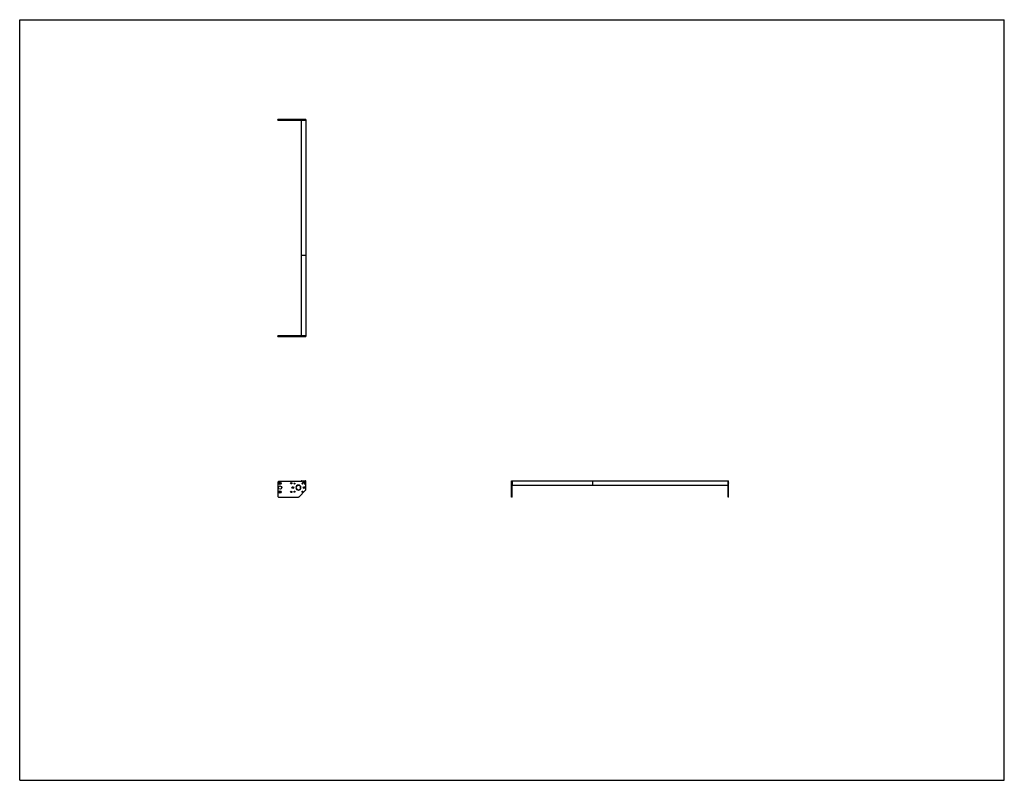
# Model space of a CAD drawing. Header units: inches. Extents: x 0 to 220, y 0 to 170.
import ezdxf

# ---------------------------------------------------------------- set-up
doc = ezdxf.new("R2010")
doc.units = ezdxf.units.IN
doc.header["$LTSCALE"] = 12.1
doc.header["$MEASUREMENT"] = 0
doc.layers.get('0').update_dxf_attribs({"linetype": 'CONTINUOUS'})
for name, color, linetype in [('350539_30_1_BL4', 7, 'CONTINUOUS'), ('350540_1_BL0', 7, 'CONTINUOUS'), ('350541_1_BL5', 7, 'CONTINUOUS'), ('930410M_1_BL1', 7, 'CONTINUOUS'), ('930410M_1_BL2', 7, 'CONTINUOUS'), ('930410M_1_BL6', 7, 'CONTINUOUS'), ('930410M_1_BL7', 7, 'CONTINUOUS'), ('EXT_BL3', 7, 'CONTINUOUS')]:
    doc.layers.add(name, color=color, linetype=linetype)

# ---------------------------------------------------------------- blocks, each defined once
blk = doc.blocks.new('350540_1_BL0', base_point=(83.86, 81.31))
at = {"layer": '350540_1_BL0', "color": 7, "linetype": 'CONTINUOUS'}
for p, q in [((62.91, 99.34), (57.69, 99.34)), ((57.69, 99.21), (57.69, 99.34)), ((57.69, 99.21), (63.91, 99.21)), ((62.97, 99.34), (62.97, 99.21)), ((63.91, 99.34), (63.12, 99.34)), ((63.91, 99.34), (63.91, 99.21)), ((57.69, 66.65), (57.69, 63.41)), ((62.97, 66.78), (57.82, 66.78)), ((62.97, 66.78), (63.12, 66.93)), ((63.15, 66.94), (63.88, 66.94)), ((63.91, 64.94), (63.91, 66.91)), ((109.9, 63.29), (109.9, 66.94)), ((109.9, 66.94), (110.03, 66.94)), ((110.03, 63.29), (110.03, 66.94)), ((62.25, 65.92), (62.25, 65.98)), ((62.25, 64.86), (62.25, 64.92)), ((62.31, 65.98), (62.31, 65.92)), ((62.31, 64.92), (62.31, 64.86)), ((63.88, 64.86), (62.34, 63.32)), ((57.82, 63.29), (62.25, 63.29)), ((110.03, 63.29), (109.9, 63.29))]:
    blk.add_line(p, q, dxfattribs=at)
for centre, radius in [((58.17, 66.39), 0.266), ((58.17, 66.39), 0.141), ((60.66, 66.39), 0.158), ((61.38, 66.32), 0.125), ((63.19, 66.32), 0.125), ((63.39, 66.78), 0.094), ((63.75, 66.38), 0.094), ((58.17, 65.42), 0.375), ((58.17, 64.45), 0.266), ((58.17, 64.45), 0.141), ((60.66, 64.45), 0.158), ((61.03, 65.42), 0.21), ((61.03, 65.42), 0.109), ((61.38, 64.51), 0.125), ((63.19, 64.51), 0.125), ((63.53, 65.42), 0.21), ((63.53, 65.42), 0.109)]:
    blk.add_circle(centre, radius, dxfattribs=at)
for centre, radius, start, end in [((57.82, 66.65), 0.125, 90, 180), ((63.15, 66.91), 0.03, 90, 135), ((63.39, 66.78), 0.175, 113.8955, 66.1045), ((63.75, 66.38), 0.175, 23.8955, 336.1045), ((63.88, 66.91), 0.03, 0, 90), ((62.28, 65.42), 0.562, 93.0572, 266.9428), ((62.28, 65.42), 0.5, 93.4398, 266.5602), ((62.28, 65.42), 0.562, 273.0572, 86.9428), ((62.28, 65.42), 0.5, 273.4398, 86.5602), ((63.79, 64.94), 0.125, 315, 360), ((57.82, 63.41), 0.125, 180, 270), ((62.25, 63.41), 0.125, 270, 315)]:
    blk.add_arc(centre, radius, start, end, dxfattribs=at)
for points, knots in [([(63.32, 99.21), (63.33, 99.21), (63.36, 99.22), (63.39, 99.23), (63.43, 99.22), (63.45, 99.21), (63.46, 99.21)], [0, 0, 0, 0, 0.250033, 0.5, 0.749967, 1, 1, 1, 1]), ([(109.92, 66.38), (109.92, 66.39), (109.92, 66.41), (109.91, 66.44), (109.9, 66.45)], [0, 0, 0, 0, 0.499848, 1, 1, 1, 1]), ([(109.9, 66.31), (109.91, 66.32), (109.92, 66.34), (109.92, 66.36), (109.92, 66.38)], [0, 0, 0, 0, 0.500161, 1, 1, 1, 1])]:
    blk.add_open_spline(points, degree=3, knots=knots, dxfattribs=at)
blk = doc.blocks.new('930410M_1_BL1', base_point=(63.75, 66.38))
at = {"layer": '930410M_1_BL1', "color": 7, "linetype": 'CONTINUOUS'}
for p, q in [((63.72, 66.43), (63.7, 66.38)), ((63.7, 66.38), (63.72, 66.33)), ((63.78, 66.43), (63.72, 66.43)), ((63.72, 66.33), (63.78, 66.33)), ((63.81, 66.38), (63.78, 66.43)), ((63.78, 66.33), (63.81, 66.38))]:
    blk.add_line(p, q, dxfattribs=at)
blk = doc.blocks.new('930410M_1_BL2', base_point=(63.39, 66.78))
at = {"layer": '930410M_1_BL2', "color": 7, "linetype": 'CONTINUOUS'}
for p, q in [((63.36, 66.83), (63.34, 66.78)), ((63.34, 66.78), (63.36, 66.73)), ((63.42, 66.83), (63.36, 66.83)), ((63.36, 66.73), (63.42, 66.73)), ((63.45, 66.78), (63.42, 66.83)), ((63.42, 66.73), (63.45, 66.78))]:
    blk.add_line(p, q, dxfattribs=at)
blk = doc.blocks.new('EXT_BL3', base_point=(95.47, 91.62))
at = {"layer": 'EXT_BL3', "color": 7, "linetype": 'CONTINUOUS'}
for p, q in [((62.91, 117.34), (63.91, 117.34)), ((62.91, 117.34), (62.91, 99.34)), ((63.91, 117.34), (63.91, 99.34)), ((62.91, 99.34), (63.91, 99.34)), ((62.94, 66.94), (63.15, 66.94)), ((110.03, 66.94), (110.03, 65.96)), ((110.03, 66.94), (128.03, 66.94)), ((128.03, 65.9), (128.03, 66.94)), ((128.03, 65.9), (110.03, 65.9))]:
    blk.add_line(p, q, dxfattribs=at)
for centre in [(63.39, 66.78), (63.75, 66.38)]:
    blk.add_circle(centre, 0.065, dxfattribs=at)
for centre, radius, start, end in [((62.94, 66.91), 0.03, 90, 246.0797), ((62.28, 65.42), 1.6, 62.2113, 66.0797)]:
    blk.add_arc(centre, radius, start, end, dxfattribs=at)
blk = doc.blocks.new('350539_30_1_BL4', base_point=(110.59, 106.73))
at = {"layer": '350539_30_1_BL4', "color": 7, "linetype": 'CONTINUOUS'}
for p, q in [((62.91, 147.57), (62.91, 117.34)), ((63.91, 147.57), (62.91, 147.57)), ((63.91, 147.57), (63.91, 117.34)), ((62.91, 117.34), (63.91, 117.34)), ((128.03, 65.9), (128.03, 66.94)), ((128.03, 66.94), (158.27, 66.94)), ((158.27, 65.96), (158.27, 66.94)), ((158.27, 65.9), (128.03, 65.9))]:
    blk.add_line(p, q, dxfattribs=at)
blk = doc.blocks.new('350541_1_BL5', base_point=(108.04, 105.49))
at = {"layer": '350541_1_BL5', "color": 7, "linetype": 'CONTINUOUS'}
for p, q in [((57.69, 147.57), (57.69, 147.7)), ((63.91, 147.7), (57.69, 147.7)), ((57.69, 147.57), (62.91, 147.57)), ((62.97, 147.7), (62.97, 147.57)), ((63.15, 147.57), (63.91, 147.57)), ((63.91, 147.7), (63.91, 147.57)), ((158.27, 66.94), (158.39, 66.94)), ((158.27, 63.29), (158.27, 66.94)), ((158.39, 66.31), (158.39, 66.94)), ((158.39, 63.29), (158.39, 66.31)), ((158.39, 63.29), (158.27, 63.29))]:
    blk.add_line(p, q, dxfattribs=at)
for centre, radius, start, end in [((63.41, 147.92), 0.245, 247.9123, 250.9817), ((63.37, 147.92), 0.245, 289.0187, 292.0877), ((158.62, 66.36), 0.246, 157.9146, 160.8771), ((158.62, 66.4), 0.245, 199.1226, 202.0853)]:
    blk.add_arc(centre, radius, start, end, dxfattribs=at)
for points, knots in [([(63.45, 147.69), (63.44, 147.69), (63.42, 147.68), (63.39, 147.68), (63.36, 147.68), (63.34, 147.69), (63.33, 147.69)], [0, 0, 0, 0, 0.250028, 0.5, 0.749972, 1, 1, 1, 1]), ([(158.38, 66.38), (158.38, 66.39), (158.38, 66.41), (158.38, 66.43), (158.39, 66.44)], [0, 0, 0, 0, 0.499925, 1, 1, 1, 1]), ([(158.39, 66.32), (158.38, 66.33), (158.38, 66.35), (158.38, 66.37), (158.38, 66.38)], [0, 0, 0, 0, 0.500075, 1, 1, 1, 1])]:
    blk.add_open_spline(points, degree=3, knots=knots, dxfattribs=at)
blk = doc.blocks.new('930410M_1_BL6', base_point=(63.39, 147.69))
at = {"layer": '930410M_1_BL6', "color": 7, "linetype": 'CONTINUOUS'}
blk.add_line((63.45, 147.69), (63.33, 147.69), dxfattribs=at)
blk = doc.blocks.new('930410M_1_BL7', base_point=(158.39, 66.38))
at = {"layer": '930410M_1_BL7', "color": 7, "linetype": 'CONTINUOUS'}
blk.add_line((158.39, 66.32), (158.39, 66.44), dxfattribs=at)

msp = doc.modelspace()

# ---------------------------------------------------------------- linework, layer by layer
at = {"color": 7, "linetype": 'CONTINUOUS'}
for p, q in [((0, 0), (0, 170)), ((0, 170), (220, 170)), ((220, 0), (220, 170)), ((0, 0), (220, 0))]:
    msp.add_line(p, q, dxfattribs=at)

# ---------------------------------------------------------------- block references
at = {"layer": '350539_30_1_BL4'}
msp.add_blockref('350539_30_1_BL4', (110.59, 106.73), dxfattribs=at)
at = {"layer": '350540_1_BL0'}
msp.add_blockref('350540_1_BL0', (83.86, 81.31), dxfattribs=at)
at = {"layer": '350541_1_BL5'}
msp.add_blockref('350541_1_BL5', (108.04, 105.49), dxfattribs=at)
at = {"layer": '930410M_1_BL1'}
msp.add_blockref('930410M_1_BL1', (63.75, 66.38), dxfattribs=at)
at = {"layer": '930410M_1_BL2'}
msp.add_blockref('930410M_1_BL2', (63.39, 66.78), dxfattribs=at)
at = {"layer": '930410M_1_BL6'}
msp.add_blockref('930410M_1_BL6', (63.39, 147.69), dxfattribs=at)
at = {"layer": '930410M_1_BL7'}
msp.add_blockref('930410M_1_BL7', (158.39, 66.38), dxfattribs=at)
at = {"layer": 'EXT_BL3'}
msp.add_blockref('EXT_BL3', (95.47, 91.62), dxfattribs=at)

doc.saveas('drawing.dxf')
